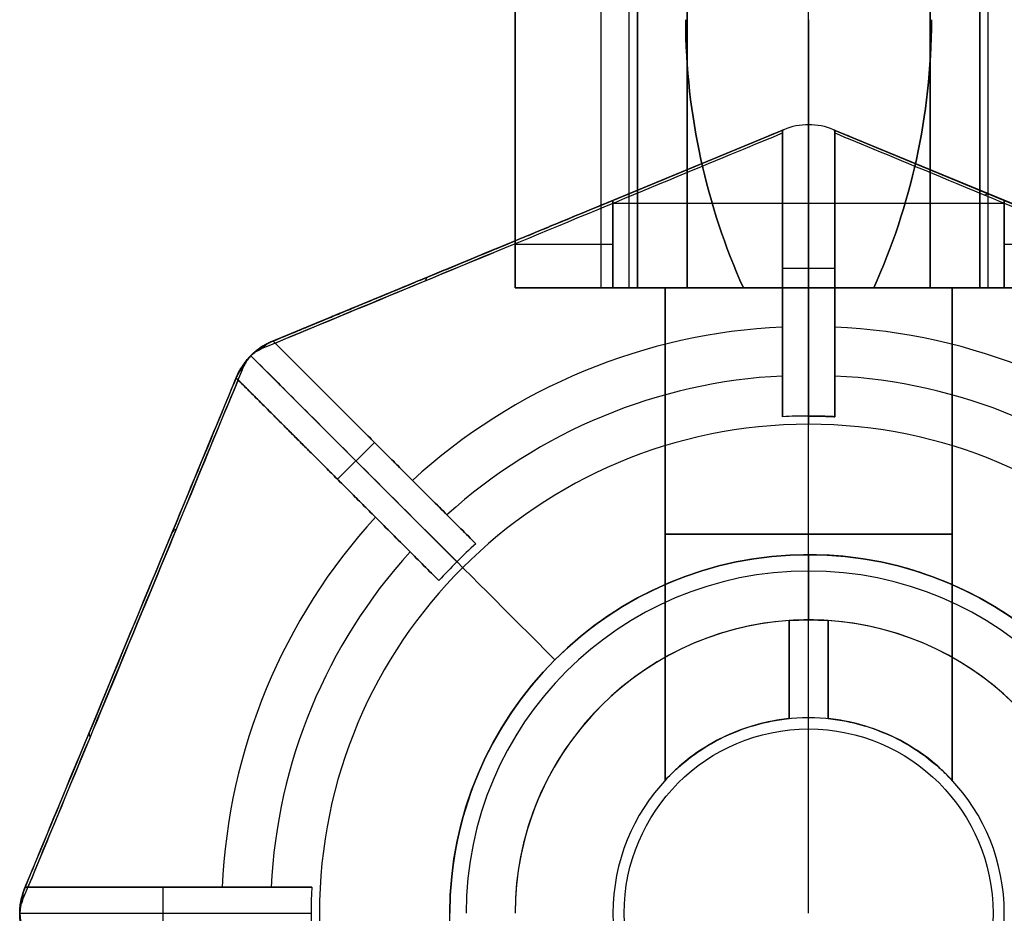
# Model space of a CAD drawing. Header units: millimetres. Extents: x -72 to 78, y -53 to 39.
# Tile 4 of 7: x -22 to 9, y -29 to -1. Entities that reach past the tile are written whole.
import ezdxf

# ---------------------------------------------------------------- set-up
doc = ezdxf.new("R2010")
doc.units = ezdxf.units.MM
doc.header["$MEASUREMENT"] = 0
for name, color, linetype, true_color in [('Default', 7, 'Continuous', 0x000000), ('INTF_1', 7, 'Continuous', 0x000000), ('light', 7, 'Continuous', 0x000000)]:
    doc.layers.add(name, color=color, linetype=linetype, true_color=true_color)

msp = doc.modelspace()

# ---------------------------------------------------------------- linework, layer by layer
at = {"layer": 'Default', "color": 32, "true_color": 0xba6600}
for p, q in [((-6.345, -9.466, -63.153), (-6.345, 10.534, -63.153)), ((-6.345, -9.466, -55.697), (-6.345, 10.534, -55.697)), ((-6.345, 10.534, -63.153), (-6.345, -9.466, -63.153)), ((-6.345, -9.466, -59.425), (-6.345, 10.534, -59.425)), ((-6.345, 10.534, -55.697), (-6.345, -9.466, -55.697)), ((-3.709, -9.466, -53.061), (-3.709, 10.534, -53.061)), ((-2.845, -9.466, -66.653), (-2.845, 10.534, -66.653)), ((-2.595, -9.466, -59.425), (-2.595, 10.534, -59.425)), ((-2.595, 10.534, -59.425), (-2.595, -9.466, -59.425)), ((-1.073, -9.466, -50.425), (-1.073, 10.534, -50.425)), ((-1.073, 10.534, -50.425), (-1.073, -9.466, -50.425)), ((2.655, -9.466, -54.175), (2.655, 10.534, -54.175)), ((2.655, -9.466, -64.675), (2.655, 10.534, -64.675)), ((2.655, -9.466, -50.425), (2.655, 10.534, -50.425)), ((6.383, -9.466, -50.425), (6.383, 10.534, -50.425)), ((6.383, 10.534, -50.425), (6.383, -9.466, -50.425)), ((7.905, 10.534, -59.425), (7.905, -9.466, -59.425)), ((7.905, -9.466, -59.425), (7.905, 10.534, -59.425)), ((8.155, -9.466, -66.653), (8.155, 10.534, -66.653)), ((0.655, -9.466, -70.153), (-6.345, -9.466, -63.153)), ((-6.345, -9.466, -63.153), (-6.345, -9.466, -55.697)), ((-6.345, -9.466, -55.697), (-1.073, -9.466, -50.425)), ((-1.073, -9.466, -50.425), (6.383, -9.466, -50.425)), ((4.655, -9.466, -70.153), (0.655, -9.466, -70.153)), ((11.655, -9.466, -63.153), (4.655, -9.466, -70.153)), ((6.383, -9.466, -50.425), (11.655, -9.466, -55.697))]:
    msp.add_line(p, q, dxfattribs=at)
at = {"layer": 'Default', "color": 32, "true_color": 0xba6600, "extrusion": (1, 1.59485e-16, -4.90464e-16)}
msp.add_arc((-1.244, -88.385, 2.655), 20, 90, 114.2721, dxfattribs=at)
at = {"layer": 'Default', "color": 32, "true_color": 0xba6600, "extrusion": (0, 1, 3.38354e-16)}
msp.add_arc((-2.655, -59.425, -9.466), 5.25, 0, 180, dxfattribs=at)
at = {"layer": 'Default', "color": 32, "true_color": 0xba6600, "extrusion": (0, 1, -3.38354e-16)}
msp.add_arc((-2.655, -59.425, -9.466), 5.25, 180, 0, dxfattribs=at)
at = {"layer": 'Default', "color": 32, "true_color": 0xba6600}
for points in [[(-1.113, -1.244, -68.385), (-1.113, -2.736, -68.385), (-0.785, -5.584, -68.713), (0.087, -8.208, -69.586), (0.655, -9.466, -70.153)], [(0.655, -9.466, -70.153), (0.087, -8.208, -69.586), (-0.785, -5.584, -68.713), (-1.113, -2.736, -68.385), (-1.113, -1.244, -68.385)], [(4.655, -9.466, -70.153), (5.222, -8.208, -69.586), (6.095, -5.584, -68.713), (6.423, -2.736, -68.385), (6.423, -1.244, -68.385)], [(6.423, -1.244, -68.385), (6.423, -2.736, -68.385), (6.095, -5.584, -68.713), (5.222, -8.208, -69.586), (4.655, -9.466, -70.153)]]:
    msp.add_open_spline(points, degree=3, dxfattribs=at)
at = {"layer": 'INTF_1', "color": 150, "true_color": 0x0099ff}
for p, q in [((2.655, -4.466, -50.425), (2.655, -9.466, -50.425)), ((2.655, -4.466, -50.425), (2.655, -4.466, -5.051)), ((1.889, -4.618, -25.046), (-13.801, -11.117, -25.046)), ((-3.345, -6.786, -50.425), (1.889, -4.618, -50.425)), ((1.889, -4.618, -50.425), (-3.345, -6.786, -50.425)), ((1.855, -4.632, -5.051), (1.889, -4.618, -5.051)), ((1.855, -4.632, 14.013), (1.855, -4.632, -5.051)), ((1.889, -4.618, -5.051), (1.889, -4.618, -50.425)), ((1.889, -4.618, -50.425), (1.889, -4.618, -5.051)), ((3.42, -4.618, -50.425), (3.42, -4.618, -5.051)), ((3.42, -4.618, -5.051), (3.455, -4.632, -5.051)), ((8.655, -6.786, -50.425), (3.42, -4.618, -50.425)), ((19.11, -11.117, -25.046), (3.42, -4.618, -25.046)), ((3.42, -4.618, -50.425), (8.655, -6.786, -50.425)), ((3.42, -4.618, -5.051), (3.42, -4.618, -50.425)), ((3.455, -4.632, -5.051), (3.455, -4.632, 14.013)), ((-3.345, -9.466, -50.425), (-3.345, -6.786, -50.425)), ((-3.345, -6.786, -50.425), (-3.345, -9.466, -50.425)), ((8.655, -6.883, -50.425), (-3.345, -6.883, -50.425)), ((8.655, -6.786, -50.425), (8.655, -9.466, -50.425)), ((8.655, -9.466, -50.425), (8.655, -6.786, -50.425)), ((-6.345, -9.466, -53.425), (-6.345, -8.029, -53.425)), ((-6.345, -8.029, -69.806), (-6.345, -8.029, -53.425)), ((-6.345, -8.029, -53.425), (-6.345, -9.466, -53.425)), ((-6.345, -8.029, -63.059), (-6.345, -9.466, -63.059)), ((-6.345, -8.029, -53.425), (-6.345, -8.029, -69.806)), ((-5.956, -7.867, 19.714), (-5.956, -7.867, -51.948)), ((-6.345, -8.747, -53.425), (-6.345, -8.747, -71.458)), ((-6.345, -9.466, -53.425), (-6.345, -9.466, -72.692)), ((-6.345, -9.466, -72.692), (-6.345, -9.466, -53.425)), ((11.655, -9.466, -64.935), (-6.345, -9.466, -64.935)), ((8.655, -9.466, -50.425), (-3.345, -9.466, -50.425)), ((-3.345, -9.466, -50.425), (8.655, -9.466, -50.425)), ((-1.745, -24.575, -59.425), (-1.745, -9.466, -59.425)), ((-1.745, -9.466, -59.425), (-1.745, -24.575, -59.425)), ((2.655, -9.466, -50.425), (2.655, -9.466, -55.025)), ((2.655, -9.466, -63.825), (2.655, -9.466, -75.693)), ((2.655, -22.655, -55.025), (2.655, -9.466, -55.025)), ((2.655, -19.654, -63.825), (2.655, -9.466, -63.825)), ((7.055, -9.466, -59.425), (7.055, -24.575, -59.425)), ((7.055, -24.575, -59.425), (7.055, -9.466, -59.425)), ((-13.801, -11.117, -5.051), (-13.766, -11.103, -5.051)), ((-13.801, -11.117, -64.021), (-13.801, -11.117, -5.051)), ((-13.801, -11.117, -5.051), (-13.801, -11.117, -64.021)), ((-13.766, -11.103, -5.051), (-13.766, -11.103, 14.013)), ((-14.883, -12.199, -25.051), (-21.382, -27.889, -25.051)), ((-14.897, -12.234, -5.051), (-14.883, -12.199, -5.051)), ((-14.897, -12.234, 14.013), (-14.897, -12.234, -5.051)), ((-14.883, -12.199, -64.021), (-14.883, -12.199, -5.051)), ((-14.883, -12.199, -5.051), (-14.883, -12.199, -64.021)), ((2.655, -17.655, -82.425), (2.655, -17.655, -80.425)), ((2.655, -17.655, -80.425), (2.655, -19.655, -80.425)), ((2.061, -22.684, -63.785), (2.061, -19.674, -63.785)), ((2.061, -19.674, -63.785), (2.061, -22.684, -63.785)), ((2.655, -19.655, -80.425), (2.655, -19.655, -63.826)), ((3.249, -19.674, -63.785), (3.249, -22.684, -63.785)), ((3.249, -22.684, -63.785), (3.249, -19.674, -63.785)), ((-18.133, -20.044, -69.816), (-18.133, -20.044, 19.714)), ((-21.382, -27.889, -5.051), (-21.368, -27.855, -5.051)), ((-21.382, -27.889, -64.021), (-21.382, -27.889, -5.051)), ((-21.382, -27.889, -5.051), (-21.382, -27.889, -64.021)), ((-21.368, -27.855, -5.051), (-21.368, -27.855, 14.013))]:
    msp.add_line(p, q, dxfattribs=at)
at = {"layer": 'INTF_1'}
for p, q in [((2.655, -17.655, -82.425), (2.655, -17.655, -80.925)), ((2.655, -18.155, -80.425), (2.655, -17.655, -80.925)), ((2.655, -19.655, -80.425), (2.655, -18.155, -80.425))]:
    msp.add_line(p, q, dxfattribs=at)
for centre, radius in [((2.655, -28.655, -82.425), 11), ((2.655, -28.655, -84.386), 5.655)]:
    msp.add_circle(centre, radius, dxfattribs=at)
at = {"layer": 'INTF_1', "color": 150, "true_color": 0x0099ff}
for centre, radius, start, end in [((2.655, -6.466, -50.425), 2, 67.5, 112.5), ((2.655, -6.466, -5.051), 2, 67.5, 112.5), ((2.655, -6.466, -50.425), 2, 67.5, 112.5), ((2.655, -6.466, -27.738), 2, 67.5, 112.5), ((-13.035, -12.965, -34.536), 2, 112.5, 157.5), ((2.655, -28.655, -80.425), 11, 0, 180), ((2.655, -28.655, -81.425), 11, 0, 180), ((2.655, -28.655, -80.425), 11, 0, 180), ((2.655, -28.655, -82.425), 11, 360, 135), ((2.655, -28.655, -82.425), 11, 360, 135), ((2.655, -28.655, -80.425), 9, 0, 180), ((2.655, -28.655, -72.105), 9, 0, 180), ((2.655, -28.655, -80.425), 9, 0, 180), ((2.655, -28.655, -63.785), 9, 93.7838, 180), ((2.655, -28.655, -63.785), 9, 93.7838, 180), ((2.655, -28.655, -63.785), 9, 0, 86.2162), ((2.655, -28.655, -63.785), 9, 0, 86.2162), ((2.655, -28.655, -82.425), 11, 135, 180), ((2.655, -28.655, -82.425), 11, 135, 180), ((2.655, -28.655, -63.785), 6, 95.6809, 270), ((2.655, -28.655, -63.785), 6, 270, 84.3191), ((-19.534, -28.655, -5.051), 2, 157.5, 202.5), ((-19.534, -28.655, -34.536), 2, 157.5, 202.5)]:
    msp.add_arc(centre, radius, start, end, dxfattribs=at)
at = {"layer": 'INTF_1', "color": 150, "true_color": 0x0099ff, "extrusion": (-0.382683, 0.92388, -1.1794e-09)}
msp.add_arc((8.513, 10.595, -4.989), 9.119, 22.0141, 157.9859, dxfattribs=at)
msp.add_arc((8.513, 10.595, -4.989), 9.119, 22.0141, 157.9859, dxfattribs=at)
at = {"layer": 'INTF_1', "color": 150, "true_color": 0x0099ff, "extrusion": (-0.382683, 0.92388, -1.201e-09)}
msp.add_arc((8.513, 10.595, -5.069), 9.509, 27.6787, 152.3213, dxfattribs=at)
msp.add_arc((8.513, 10.595, -5.069), 9.509, 27.6787, 152.3213, dxfattribs=at)
at = {"layer": 'INTF_1', "color": 150, "true_color": 0x0099ff, "extrusion": (0.382683, 0.92388, -1.17939e-09)}
msp.add_arc((-13.418, 10.595, -2.958), 9.119, 22.0141, 157.9859, dxfattribs=at)
msp.add_arc((-13.418, 10.595, -2.958), 9.119, 22.0141, 157.9859, dxfattribs=at)
at = {"layer": 'INTF_1', "color": 150, "true_color": 0x0099ff, "extrusion": (0.382683, 0.92388, -1.20051e-09)}
msp.add_arc((-13.418, 10.595, -3.037), 9.509, 27.6787, 152.3213, dxfattribs=at)
msp.add_arc((-13.418, 10.595, -3.037), 9.509, 27.6787, 152.3213, dxfattribs=at)
at = {"layer": 'INTF_1', "color": 150, "true_color": 0x0099ff, "extrusion": (0.861365, -0.356789, 0.361597)}
msp.add_arc((-3.958, 14.145, 16.342), 1, 360, 22.9831, dxfattribs=at)
at = {"layer": 'INTF_1', "color": 150, "true_color": 0x0099ff, "extrusion": (-0.382683, 0.92388, -1.95318e-10)}
msp.add_arc((8.513, -60.697, -5.069), 9.509, 272.7402, 338.623, dxfattribs=at)
msp.add_arc((8.513, -60.697, -5.069), 9.509, 272.7402, 338.623, dxfattribs=at)
at = {"layer": 'INTF_1', "color": 150, "true_color": 0x0099ff, "extrusion": (-0.382683, 0.92388, 1.11999e-09)}
msp.add_arc((8.513, -60.697, -4.989), 9.119, 272.6508, 338.6217, dxfattribs=at)
at = {"layer": 'INTF_1', "color": 150, "true_color": 0x0099ff, "extrusion": (1, -1.54003e-09, 1.09472e-09)}
msp.add_arc((-28.655, -60.697, -6.345), 22.63, 327.9898, 335.1827, dxfattribs=at)
msp.add_arc((-28.655, -60.697, -6.345), 22.63, 327.9898, 335.1827, dxfattribs=at)
at = {"layer": 'INTF_1', "color": 150, "true_color": 0x0099ff, "extrusion": (0, 1, 0)}
for centre, radius, start, end in [((3.345, -53.425, -8.126), 3, 0, 90), ((3.345, -53.425, -9.466), 3, 0, 90), ((3.345, -53.425, -9.466), 3, 0, 90), ((-2.655, -59.425, -17.021), 4.4, 360, 180), ((-2.655, -59.425, -17.021), 4.4, 180, 0)]:
    msp.add_arc(centre, radius, start, end, dxfattribs=at)
at = {"layer": 'INTF_1', "color": 150, "true_color": 0x0099ff, "extrusion": (-1.4295e-15, 1, -1.4295e-15)}
msp.add_arc((-8.655, -53.425, -8.126), 3, 90, 180, dxfattribs=at)
at = {"layer": 'INTF_1', "color": 150, "true_color": 0x0099ff, "extrusion": (0.861365, 0.356789, 0.361597)}
msp.add_arc((-5.989, 22.076, -4.106), 1, 360, 22.9831, dxfattribs=at)
at = {"layer": 'INTF_1', "color": 150, "true_color": 0x0099ff, "extrusion": (-9.86865e-15, 1, -5.91937e-16)}
msp.add_arc((-2.655, -60.697, -9.466), 14.996, 233.1195, 306.8805, dxfattribs=at)
msp.add_arc((-2.655, -60.697, -9.466), 14.996, 233.1195, 306.8805, dxfattribs=at)
at = {"layer": 'INTF_1', "color": 150, "true_color": 0x0099ff, "extrusion": (0, 1, -4.03717e-16)}
msp.add_arc((-2.655, -59.425, -9.466), 4.4, 0, 180, dxfattribs=at)
msp.add_arc((-2.655, -59.425, -9.466), 4.4, 0, 180, dxfattribs=at)
at = {"layer": 'INTF_1', "color": 150, "true_color": 0x0099ff, "extrusion": (0, 1, 4.03717e-16)}
msp.add_arc((-2.655, -59.425, -9.466), 4.4, 180, 360, dxfattribs=at)
msp.add_arc((-2.655, -59.425, -9.466), 4.4, 180, 360, dxfattribs=at)
at = {"layer": 'INTF_1', "color": 150, "true_color": 0x0099ff, "extrusion": (1, -4.83324e-16, 5.87894e-16)}
msp.add_arc((-28.655, -60.697, 2.655), 24.354, 296.8568, 321.9922, dxfattribs=at)
at = {"layer": 'INTF_1', "color": 150, "true_color": 0x0099ff, "extrusion": (1.21839e-08, -1.00638e-08, 1)}
msp.add_arc((2.655, -28.655, 27), 18, 92.5473, 132.4527, dxfattribs=at)
at = {"layer": 'INTF_1', "color": 150, "true_color": 0x0099ff, "extrusion": (1.49527e-09, -1.57299e-08, 1)}
msp.add_arc((2.655, -28.655, 27), 18, 47.5473, 87.4527, dxfattribs=at)
at = {"layer": 'INTF_1', "color": 150, "true_color": 0x0099ff, "extrusion": (-2.62077e-09, 2.62077e-09, 1)}
msp.add_arc((-13.035, -12.965, -5.051), 2, 112.5, 157.5, dxfattribs=at)
at = {"layer": 'INTF_1', "color": 150, "true_color": 0x0099ff, "extrusion": (-0.336756, -0.139489, 0.931203)}
msp.add_arc((5.989, -39.17, -53.418), 1, 180, 202.9831, dxfattribs=at)
msp.add_arc((5.989, -39.17, -53.418), 1, 180, 202.9831, dxfattribs=at)
at = {"layer": 'INTF_1', "color": 150, "true_color": 0x0099ff, "extrusion": (-0.336756, -0.139489, 0.931202)}
msp.add_arc((5.989, -39.17, -53.418), 1, 181.2791, 202.9831, dxfattribs=at)
at = {"layer": 'INTF_1', "color": 150, "true_color": 0x0099ff, "extrusion": (0.92388, -0.382683, -1.07205e-09)}
msp.add_arc((-25.458, -60.697, -9.002), 9.509, 201.377, 338.623, dxfattribs=at)
msp.add_arc((-25.458, -60.697, -9.002), 9.509, 201.377, 338.623, dxfattribs=at)
at = {"layer": 'INTF_1', "color": 150, "true_color": 0x0099ff, "extrusion": (0.139488, 0.336757, 0.931202)}
msp.add_arc((8.082, -7.537, -65.8), 1, 337.0167, 359.9998, dxfattribs=at)
msp.add_arc((8.082, -7.537, -65.8), 1, 337.0167, 359.9998, dxfattribs=at)
at = {"layer": 'INTF_1', "color": 150, "true_color": 0x0099ff, "extrusion": (0.92388, -0.382683, -1.11852e-09)}
msp.add_arc((-25.458, -60.697, -9.082), 9.119, 201.377, 338.623, dxfattribs=at)
msp.add_arc((-25.458, -60.697, -9.082), 9.119, 201.377, 338.623, dxfattribs=at)
at = {"layer": 'INTF_1', "color": 150, "true_color": 0x0099ff, "extrusion": (0.92388, -0.382683, 1.17934e-09)}
msp.add_arc((-25.458, 10.595, -9.082), 9.119, 22.0141, 157.9859, dxfattribs=at)
msp.add_arc((-25.458, 10.595, -9.082), 9.119, 22.0141, 157.9859, dxfattribs=at)
at = {"layer": 'INTF_1', "color": 150, "true_color": 0x0099ff, "extrusion": (0.92388, -0.382683, 1.20045e-09)}
msp.add_arc((-25.458, 10.595, -9.002), 9.509, 27.6787, 152.3213, dxfattribs=at)
msp.add_arc((-25.458, 10.595, -9.002), 9.509, 27.6787, 152.3213, dxfattribs=at)
at = {"layer": 'INTF_1', "color": 150, "true_color": 0x0099ff, "extrusion": (1.57308e-08, 1.49736e-09, 1)}
msp.add_arc((2.655, -28.655, 27), 18, 137.5473, 177.4527, dxfattribs=at)
at = {"layer": 'INTF_1', "color": 150, "true_color": 0x0099ff, "extrusion": (0.356356, 0.860319, 0.364502)}
msp.add_arc((8.082, -56.36, -45.83), 1, 337.0169, 360, dxfattribs=at)
at = {"layer": 'INTF_1'}
for centre, radius in [((2.655, -28.655, -80.925), 11), ((2.655, -28.655, -82.425), 11), ((2.655, -28.655, -81.675), 11), ((2.655, -28.655, -80.925), 11), ((2.655, -28.655, -80.425), 10.5), ((2.655, -28.655, -80.425), 10.5), ((2.655, -28.655, -80.425), 9)]:
    msp.add_arc(centre, radius, 0, 180, dxfattribs=at)
at = {"layer": 'INTF_1', "extrusion": (1, 1.30721e-15, -2.4315e-15)}
msp.add_arc((-28.655, -60.701, 2.655), 24.35, 270, 296.8557, dxfattribs=at)
at = {"layer": 'INTF_1', "color": 150, "true_color": 0x0099ff, "extrusion": (0.356789, 0.861365, 0.361597)}
msp.add_arc((8.082, 28.203, -19.904), 1, 360, 22.9831, dxfattribs=at)
at = {"layer": 'INTF_1', "color": 150, "true_color": 0x0099ff, "extrusion": (0.92388, -0.382683, -1.12077e-09)}
msp.add_arc((-25.458, -60.697, -9.082), 9.119, 201.377, 203.6223, dxfattribs=at)
at = {"layer": 'INTF_1', "color": 150, "true_color": 0x0099ff, "extrusion": (-0.13949, -0.336756, 0.931203)}
msp.add_arc((-8.082, -54.949, -47.242), 1, 180.0002, 202.9833, dxfattribs=at)
msp.add_arc((-8.082, -54.949, -47.242), 1, 180.0002, 202.9833, dxfattribs=at)
at = {"layer": 'INTF_1', "color": 150, "true_color": 0x0099ff, "extrusion": (-0.139489, -0.336756, 0.931202)}
msp.add_arc((-8.082, -54.949, -47.242), 1, 180.0007, 202.9831, dxfattribs=at)
at = {"layer": 'INTF_1', "color": 150, "true_color": 0x0099ff}
for points, knots in [([(1.855, -4.718, 15.013), (1.855, -4.699, 14.909), (1.855, -4.667, 14.697), (1.855, -4.639, 14.364), (1.855, -4.632, 14.132), (1.855, -4.632, 14.013)], [0.0000001, 0.0000001, 0.0000001, 0.0000001, 0.3333333, 0.6666667, 1, 1, 1, 1]), ([(-13.801, -11.117, -64.021), (-13.84, -11.133, -63.966), (-13.922, -11.17, -63.858), (-14.033, -11.23, -63.726), (-14.121, -11.284, -63.638), (-14.177, -11.322, -63.59), (-14.222, -11.354, -63.554), (-14.27, -11.391, -63.522), (-14.315, -11.427, -63.498), (-14.354, -11.46, -63.483), (-14.384, -11.488, -63.474), (-14.416, -11.517, -63.468), (-14.447, -11.548, -63.466), (-14.479, -11.58, -63.467), (-14.509, -11.612, -63.473), (-14.537, -11.643, -63.482), (-14.57, -11.681, -63.497), (-14.607, -11.727, -63.52), (-14.656, -11.792, -63.563), (-14.706, -11.864, -63.623), (-14.77, -11.966, -63.725), (-14.83, -12.078, -63.857), (-14.867, -12.16, -63.966), (-14.883, -12.199, -64.021)], [0, 0, 0, 0, 0.125, 0.25, 0.3125, 0.34375, 0.375, 0.40625, 0.4375, 0.453125, 0.46875, 0.484375, 0.5, 0.515625, 0.53125, 0.546875, 0.5625, 0.59375, 0.625, 0.6875, 0.75, 0.875, 1, 1, 1, 1]), ([(-14.883, -12.199, -64.021), (-14.867, -12.16, -63.966), (-14.83, -12.078, -63.857), (-14.77, -11.966, -63.725), (-14.706, -11.864, -63.623), (-14.656, -11.792, -63.563), (-14.607, -11.727, -63.52), (-14.57, -11.681, -63.497), (-14.537, -11.643, -63.482), (-14.509, -11.612, -63.473), (-14.479, -11.58, -63.467), (-14.447, -11.548, -63.466), (-14.416, -11.517, -63.468), (-14.384, -11.488, -63.474), (-14.354, -11.46, -63.483), (-14.315, -11.427, -63.498), (-14.27, -11.391, -63.522), (-14.222, -11.354, -63.554), (-14.177, -11.322, -63.59), (-14.121, -11.284, -63.638), (-14.033, -11.23, -63.726), (-13.922, -11.17, -63.858), (-13.84, -11.133, -63.966), (-13.801, -11.117, -64.021)], [-1, -1, -1, -1, -0.875, -0.75, -0.6875, -0.625, -0.59375, -0.5625, -0.546875, -0.53125, -0.515625, -0.5, -0.484375, -0.46875, -0.453125, -0.4375, -0.40625, -0.375, -0.34375, -0.3125, -0.25, -0.125, 0, 0, 0, 0]), ([(-13.964, -11.206, -64.093), (-13.994, -11.221, -64.037), (-14.054, -11.252, -63.926), (-14.136, -11.301, -63.792), (-14.202, -11.345, -63.702), (-14.243, -11.375, -63.652), (-14.277, -11.4, -63.616), (-14.313, -11.429, -63.583), (-14.347, -11.457, -63.559), (-14.376, -11.483, -63.543), (-14.399, -11.504, -63.533), (-14.423, -11.526, -63.527), (-14.447, -11.55, -63.525), (-14.471, -11.574, -63.527), (-14.493, -11.598, -63.533), (-14.515, -11.622, -63.542), (-14.541, -11.651, -63.557), (-14.569, -11.685, -63.581), (-14.608, -11.733, -63.625), (-14.647, -11.787, -63.687), (-14.698, -11.863, -63.79), (-14.748, -11.946, -63.926), (-14.779, -12.006, -64.037), (-14.794, -12.036, -64.093)], [0.1104, 0.1104, 0.1104, 0.1104, 0.368407, 0.626415, 0.755419, 0.819921, 0.884423, 0.948925, 1.013427, 1.045678, 1.077929, 1.11018, 1.142431, 1.174682, 1.206933, 1.239184, 1.271435, 1.335937, 1.400438, 1.529442, 1.658446, 1.916454, 2.174462, 2.174462, 2.174462, 2.174462]), ([(-14.106, -11.329, -64.163), (-14.148, -11.346, -64.049), (-14.191, -11.367, -63.936), (-14.267, -11.412, -63.776), (-14.294, -11.43, -63.723), (-14.359, -11.478, -63.63), (-14.401, -11.511, -63.585), (-14.445, -11.555, -63.585)], [-1, -1, -1, -1, -0.5, -0.5, -0.25, -0.25, 0, 0, 0, 0]), ([(-14.445, -11.555, -63.585), (-14.401, -11.511, -63.585), (-14.359, -11.478, -63.63), (-14.294, -11.43, -63.723), (-14.267, -11.412, -63.776), (-14.191, -11.367, -63.936), (-14.148, -11.346, -64.049), (-14.106, -11.329, -64.163)], [0, 0, 0, 0, 0.25, 0.25, 0.5, 0.5, 1, 1, 1, 1]), ([(-14.395, -11.509, -63.603), (-14.389, -11.5, -63.583), (-14.376, -11.483, -63.543), (-14.362, -11.468, -63.503), (-14.354, -11.461, -63.483)], [0.0849932, 0.0849932, 0.0849932, 0.0849932, 0.2990096, 0.5130306, 0.5130306, 0.5130306, 0.5130306]), ([(-14.38, -11.496, -63.615), (-14.372, -11.484, -63.595), (-14.355, -11.463, -63.555), (-14.335, -11.444, -63.515), (-14.325, -11.436, -63.495)], [0.084993, 0.084993, 0.084993, 0.084993, 0.2990096, 0.5130306, 0.5130306, 0.5130306, 0.5130306]), ([(-14.351, -11.473, -63.644), (-14.34, -11.458, -63.624), (-14.314, -11.429, -63.584), (-14.286, -11.404, -63.543), (-14.271, -11.392, -63.523)], [0.0849927, 0.0849927, 0.0849927, 0.0849927, 0.2990096, 0.5130306, 0.5130306, 0.5130306, 0.5130306]), ([(-14.326, -11.453, -63.677), (-14.311, -11.435, -63.657), (-14.278, -11.4, -63.617), (-14.241, -11.369, -63.575), (-14.222, -11.355, -63.555)], [0.0849924, 0.0849924, 0.0849924, 0.0849924, 0.2990096, 0.5130306, 0.5130306, 0.5130306, 0.5130306]), ([(-14.303, -11.437, -63.714), (-14.284, -11.415, -63.693), (-14.245, -11.374, -63.652), (-14.2, -11.339, -63.611), (-14.177, -11.323, -63.59)], [0.0849921, 0.0849921, 0.0849921, 0.0849921, 0.2990096, 0.5130306, 0.5130306, 0.5130306, 0.5130306]), ([(-14.281, -11.422, -63.752), (-14.26, -11.397, -63.731), (-14.214, -11.351, -63.689), (-14.162, -11.312, -63.647), (-14.135, -11.294, -63.626)], [0.0849918, 0.0849918, 0.0849918, 0.0849918, 0.2990096, 0.5130306, 0.5130306, 0.5130306, 0.5130306]), ([(-14.241, -11.397, -63.83), (-14.215, -11.367, -63.809), (-14.157, -11.312, -63.767), (-14.093, -11.267, -63.723), (-14.059, -11.246, -63.701)], [0.0849911, 0.0849911, 0.0849911, 0.0849911, 0.2990096, 0.5130306, 0.5130306, 0.5130306, 0.5130306]), ([(-14.17, -11.358, -63.994), (-14.135, -11.32, -63.972), (-14.058, -11.25, -63.928), (-13.97, -11.195, -63.881), (-13.924, -11.173, -63.859)], [0.0849899, 0.0849899, 0.0849899, 0.0849899, 0.2990096, 0.5130306, 0.5130306, 0.5130306, 0.5130306]), ([(-14.603, -11.758, -63.828), (-14.632, -11.784, -63.808), (-14.687, -11.841, -63.765), (-14.733, -11.906, -63.721), (-14.753, -11.939, -63.7)], [0.0849912, 0.0849912, 0.0849912, 0.0849912, 0.2990096, 0.5130306, 0.5130306, 0.5130306, 0.5130306]), ([(-14.577, -11.718, -63.749), (-14.602, -11.739, -63.729), (-14.648, -11.785, -63.687), (-14.687, -11.836, -63.645), (-14.704, -11.862, -63.624)], [0.0849918, 0.0849918, 0.0849918, 0.0849918, 0.2990096, 0.5130306, 0.5130306, 0.5130306, 0.5130306]), ([(-14.445, -11.555, -63.585), (-14.489, -11.599, -63.585), (-14.522, -11.641, -63.63), (-14.57, -11.706, -63.723), (-14.588, -11.733, -63.776), (-14.633, -11.809, -63.936), (-14.654, -11.852, -64.049), (-14.671, -11.894, -64.163)], [-1, -1, -1, -1, -0.75, -0.75, -0.5, -0.5, 0, 0, 0, 0]), ([(-14.671, -11.894, -64.163), (-14.654, -11.852, -64.049), (-14.633, -11.809, -63.936), (-14.588, -11.733, -63.776), (-14.57, -11.706, -63.723), (-14.522, -11.641, -63.63), (-14.489, -11.599, -63.585), (-14.445, -11.555, -63.585)], [0, 0, 0, 0, 0.5, 0.5, 0.75, 0.75, 1, 1, 1, 1]), ([(-14.545, -11.672, -63.675), (-14.564, -11.688, -63.655), (-14.599, -11.72, -63.614), (-14.629, -11.756, -63.573), (-14.643, -11.775, -63.553)], [0.0849924, 0.0849924, 0.0849924, 0.0849924, 0.2990096, 0.5130306, 0.5130306, 0.5130306, 0.5130306]), ([(-14.526, -11.647, -63.642), (-14.541, -11.659, -63.622), (-14.569, -11.683, -63.582), (-14.594, -11.711, -63.541), (-14.606, -11.726, -63.521)], [0.0849927, 0.0849927, 0.0849927, 0.0849927, 0.2990096, 0.5130306, 0.5130306, 0.5130306, 0.5130306]), ([(-14.503, -11.619, -63.613), (-14.514, -11.626, -63.593), (-14.535, -11.643, -63.553), (-14.553, -11.662, -63.513), (-14.561, -11.672, -63.493)], [0.084993, 0.084993, 0.084993, 0.084993, 0.2990096, 0.5130306, 0.5130306, 0.5130306, 0.5130306]), ([(-14.49, -11.603, -63.601), (-14.498, -11.609, -63.582), (-14.515, -11.621, -63.542), (-14.529, -11.635, -63.502), (-14.536, -11.642, -63.482)], [0.0849932, 0.0849932, 0.0849932, 0.0849932, 0.2990096, 0.5130306, 0.5130306, 0.5130306, 0.5130306]), ([(-14.475, -11.587, -63.592), (-14.482, -11.591, -63.573), (-14.494, -11.598, -63.533), (-14.504, -11.607, -63.493), (-14.508, -11.612, -63.474)], [0.0849934, 0.0849934, 0.0849934, 0.0849934, 0.2990096, 0.5130306, 0.5130306, 0.5130306, 0.5130306]), ([(-14.46, -11.571, -63.587), (-14.464, -11.572, -63.567), (-14.471, -11.574, -63.527), (-14.477, -11.578, -63.488), (-14.479, -11.58, -63.468)], [0.0849935, 0.0849935, 0.0849935, 0.0849935, 0.2990096, 0.5130306, 0.5130306, 0.5130306, 0.5130306]), ([(-14.444, -11.554, -63.585), (-14.445, -11.552, -63.565), (-14.447, -11.55, -63.526), (-14.448, -11.548, -63.486), (-14.447, -11.548, -63.466)], [0.0849937, 0.0849937, 0.0849937, 0.0849937, 0.2990096, 0.5130306, 0.5130306, 0.5130306, 0.5130306]), ([(-14.445, -11.555, -63.585), (-14.301, -11.699, -65.285), (-14.034, -11.964, -66.967), (-13.193, -12.807, -70.398), (-12.621, -13.378, -72.115), (-10.332, -15.669, -77.191), (-8.066, -17.934, -80.318), (-5.124, -20.876, -82.425)], [0, 0, 0, 0, 5.961712, 5.961712, 11.92017, 11.92017, 23.946902, 23.946902, 23.946902, 23.946902]), ([(-5.124, -20.876, -82.425), (-8.066, -17.934, -80.318), (-10.332, -15.669, -77.191), (-12.621, -13.378, -72.115), (-13.193, -12.807, -70.398), (-14.034, -11.964, -66.967), (-14.301, -11.699, -65.285), (-14.445, -11.555, -63.585)], [-23.946902, -23.946902, -23.946902, -23.946902, -11.92017, -11.92017, -5.961712, -5.961712, 0, 0, 0, 0]), ([(-14.427, -11.538, -63.587), (-14.426, -11.534, -63.568), (-14.423, -11.526, -63.528), (-14.419, -11.52, -63.488), (-14.416, -11.517, -63.469)], [0.0849935, 0.0849935, 0.0849935, 0.0849935, 0.2990096, 0.5130306, 0.5130306, 0.5130306, 0.5130306]), ([(-14.411, -11.523, -63.593), (-14.407, -11.516, -63.574), (-14.399, -11.504, -63.534), (-14.39, -11.493, -63.494), (-14.384, -11.488, -63.474)], [0.0849933, 0.0849933, 0.0849933, 0.0849933, 0.2990096, 0.5130306, 0.5130306, 0.5130306, 0.5130306]), ([(-14.641, -11.829, -63.993), (-14.68, -11.864, -63.972), (-14.75, -11.942, -63.927), (-14.804, -12.03, -63.881), (-14.827, -12.076, -63.858)], [0.0849899, 0.0849899, 0.0849899, 0.0849899, 0.2990096, 0.5130306, 0.5130306, 0.5130306, 0.5130306]), ([(-14.837, -12.295, 15.013), (-14.85, -12.281, 14.909), (-14.873, -12.259, 14.697), (-14.893, -12.238, 14.364), (-14.897, -12.234, 14.132), (-14.897, -12.234, 14.013)], [0.0000001, 0.0000001, 0.0000001, 0.0000001, 0.3333333, 0.6666666, 1, 1, 1, 1]), ([(2.655, -22.655, -55.025), (2.15, -22.655, -55.025), (1.754, -22.713, -55.104), (1.076, -22.855, -55.303), (0.806, -22.94, -55.423), (0.095, -23.204, -55.806), (-0.253, -23.394, -56.094), (-0.853, -23.774, -56.733), (-1.099, -23.967, -57.08), (-1.414, -24.243, -57.733), (-1.509, -24.334, -57.968), (-1.673, -24.497, -58.57), (-1.745, -24.575, -58.896), (-1.745, -24.575, -59.425)], [-1, -1, -1, -1, -0.873292, -0.873292, -0.748327, -0.748327, -0.50017, -0.50017, -0.252109, -0.252109, -0.127395, -0.127395, 0, 0, 0, 0]), ([(-1.745, -24.575, -59.425), (-1.745, -24.575, -59.918), (-1.679, -24.504, -60.243), (-1.528, -24.353, -60.822), (-1.44, -24.267, -61.053), (-1.145, -24.008, -61.693), (-0.921, -23.826, -62.022), (-0.377, -23.466, -62.641), (-0.066, -23.287, -62.917), (0.553, -23.031, -63.298), (0.78, -22.947, -63.417), (1.333, -22.795, -63.632), (1.64, -22.726, -63.727), (2.061, -22.684, -63.785)], [-1, -1, -1, -1, -0.872982, -0.872982, -0.748338, -0.748338, -0.499053, -0.499053, -0.249801, -0.249801, -0.1253, -0.1253, 0, 0, 0, 0]), ([(7.055, -24.575, -59.425), (7.055, -24.575, -58.895), (6.982, -24.497, -58.57), (6.818, -24.334, -57.968), (6.723, -24.243, -57.733), (6.409, -23.966, -57.08), (6.163, -23.774, -56.733), (5.562, -23.394, -56.094), (5.214, -23.204, -55.806), (4.503, -22.94, -55.423), (4.233, -22.855, -55.303), (3.556, -22.713, -55.104), (3.159, -22.655, -55.025), (2.655, -22.655, -55.025)], [-1, -1, -1, -1, -0.87259, -0.87259, -0.747848, -0.747848, -0.499824, -0.499824, -0.251581, -0.251581, -0.126669, -0.126669, 0, 0, 0, 0]), ([(3.249, -22.684, -63.785), (3.669, -22.726, -63.727), (3.976, -22.795, -63.633), (4.529, -22.947, -63.417), (4.756, -23.031, -63.298), (5.375, -23.287, -62.917), (5.686, -23.466, -62.64), (6.231, -23.826, -62.022), (6.454, -24.008, -61.693), (6.749, -24.267, -61.053), (6.838, -24.353, -60.822), (6.988, -24.504, -60.243), (7.055, -24.575, -59.918), (7.055, -24.575, -59.425)], [-1, -1, -1, -1, -0.874711, -0.874711, -0.750087, -0.750087, -0.500901, -0.500901, -0.251633, -0.251633, -0.126963, -0.126963, 0, 0, 0, 0]), ([(-21.382, -27.889, -64.021), (-21.399, -27.929, -63.966), (-21.43, -28.012, -63.858), (-21.467, -28.133, -63.726), (-21.49, -28.234, -63.638), (-21.503, -28.3, -63.59), (-21.512, -28.355, -63.554), (-21.52, -28.415, -63.522), (-21.526, -28.472, -63.498), (-21.53, -28.523, -63.483), (-21.533, -28.564, -63.474), (-21.534, -28.607, -63.468), (-21.535, -28.651, -63.466), (-21.534, -28.697, -63.467), (-21.533, -28.74, -63.473), (-21.531, -28.781, -63.482), (-21.527, -28.832, -63.497), (-21.521, -28.891, -63.52), (-21.51, -28.971, -63.563), (-21.494, -29.058, -63.623), (-21.467, -29.175, -63.725), (-21.43, -29.296, -63.857), (-21.399, -29.38, -63.966), (-21.382, -29.42, -64.021)], [0, 0, 0, 0, 0.125, 0.25, 0.3125, 0.34375, 0.375, 0.40625, 0.4375, 0.453125, 0.46875, 0.484375, 0.5, 0.515625, 0.53125, 0.546875, 0.5625, 0.59375, 0.625, 0.6875, 0.75, 0.875, 1, 1, 1, 1]), ([(-21.382, -29.42, -64.021), (-21.399, -29.38, -63.966), (-21.43, -29.296, -63.857), (-21.467, -29.175, -63.725), (-21.494, -29.058, -63.623), (-21.51, -28.971, -63.563), (-21.521, -28.891, -63.52), (-21.527, -28.832, -63.497), (-21.531, -28.781, -63.482), (-21.533, -28.74, -63.473), (-21.534, -28.697, -63.467), (-21.535, -28.651, -63.466), (-21.534, -28.607, -63.468), (-21.533, -28.564, -63.474), (-21.53, -28.523, -63.483), (-21.526, -28.472, -63.498), (-21.52, -28.415, -63.522), (-21.512, -28.355, -63.554), (-21.503, -28.3, -63.59), (-21.49, -28.234, -63.638), (-21.467, -28.133, -63.726), (-21.43, -28.012, -63.858), (-21.399, -27.929, -63.966), (-21.382, -27.889, -64.021)], [-1, -1, -1, -1, -0.875, -0.75, -0.6875, -0.625, -0.59375, -0.5625, -0.546875, -0.53125, -0.515625, -0.5, -0.484375, -0.46875, -0.453125, -0.4375, -0.40625, -0.375, -0.34375, -0.3125, -0.25, -0.125, 0, 0, 0, 0]), ([(-21.435, -28.068, -64.093), (-21.445, -28.099, -64.037), (-21.466, -28.164, -63.926), (-21.489, -28.257, -63.792), (-21.504, -28.334, -63.702), (-21.512, -28.384, -63.652), (-21.518, -28.426, -63.616), (-21.524, -28.472, -63.583), (-21.527, -28.516, -63.559), (-21.53, -28.555, -63.543), (-21.531, -28.586, -63.533), (-21.532, -28.619, -63.527), (-21.533, -28.652, -63.525), (-21.532, -28.687, -63.527), (-21.532, -28.719, -63.533), (-21.53, -28.751, -63.542), (-21.528, -28.79, -63.557), (-21.524, -28.834, -63.581), (-21.517, -28.896, -63.625), (-21.507, -28.962, -63.687), (-21.489, -29.052, -63.79), (-21.466, -29.145, -63.926), (-21.445, -29.21, -64.037), (-21.435, -29.241, -64.093)], [0.1104, 0.1104, 0.1104, 0.1104, 0.368407, 0.626415, 0.755419, 0.819921, 0.884423, 0.948925, 1.013427, 1.045678, 1.077929, 1.11018, 1.142431, 1.174682, 1.206933, 1.239184, 1.271435, 1.335937, 1.400438, 1.529442, 1.658446, 1.916454, 2.174462, 2.174462, 2.174462, 2.174462]), ([(-21.473, -28.321, -63.994), (-21.475, -28.27, -63.972), (-21.47, -28.165, -63.928), (-21.446, -28.064, -63.881), (-21.43, -28.016, -63.859)], [0.0849886, 0.0849886, 0.0849886, 0.0849886, 0.2990096, 0.5130306, 0.5130306, 0.5130306, 0.5130306]), ([(-21.448, -28.256, -64.163), (-21.457, -28.276, -64.106), (-21.473, -28.32, -63.993), (-21.492, -28.383, -63.856), (-21.504, -28.435, -63.764), (-21.511, -28.47, -63.714), (-21.516, -28.498, -63.677), (-21.52, -28.53, -63.643), (-21.523, -28.56, -63.618), (-21.525, -28.586, -63.602), (-21.526, -28.607, -63.593), (-21.527, -28.63, -63.587), (-21.527, -28.653, -63.584), (-21.527, -28.677, -63.586), (-21.526, -28.699, -63.592), (-21.525, -28.721, -63.601), (-21.523, -28.747, -63.617), (-21.52, -28.778, -63.641), (-21.515, -28.82, -63.686), (-21.506, -28.865, -63.749), (-21.492, -28.926, -63.854), (-21.473, -28.989, -63.992), (-21.457, -29.033, -64.106), (-21.448, -29.054, -64.163)], [-0.9999999, -0.9999999, -0.9999999, -0.9999999, -0.875, -0.75, -0.6875, -0.65625, -0.625, -0.59375, -0.5625, -0.546875, -0.53125, -0.515625, -0.5, -0.484375, -0.46875, -0.453125, -0.4375, -0.40625, -0.375, -0.3124999, -0.2499999, -0.1249999, 0, 0, 0, 0]), ([(-21.448, -29.054, -64.163), (-21.457, -29.033, -64.106), (-21.473, -28.989, -63.992), (-21.492, -28.926, -63.854), (-21.506, -28.865, -63.749), (-21.515, -28.82, -63.686), (-21.52, -28.778, -63.641), (-21.523, -28.747, -63.617), (-21.525, -28.721, -63.601), (-21.526, -28.699, -63.592), (-21.527, -28.677, -63.586), (-21.527, -28.653, -63.584), (-21.527, -28.63, -63.587), (-21.526, -28.607, -63.593), (-21.525, -28.586, -63.602), (-21.523, -28.56, -63.618), (-21.52, -28.53, -63.643), (-21.516, -28.498, -63.677), (-21.511, -28.47, -63.714), (-21.504, -28.435, -63.764), (-21.492, -28.383, -63.856), (-21.473, -28.32, -63.993), (-21.457, -28.276, -64.106), (-21.448, -28.256, -64.163)], [0, 0, 0, 0, 0.1249999, 0.2499999, 0.3124999, 0.375, 0.40625, 0.4375, 0.453125, 0.46875, 0.484375, 0.5, 0.515625, 0.53125, 0.546875, 0.5625, 0.59375, 0.625, 0.65625, 0.6875, 0.75, 0.875, 0.9999999, 0.9999999, 0.9999999, 0.9999999]), ([(-21.516, -28.499, -63.677), (-21.518, -28.475, -63.657), (-21.52, -28.427, -63.617), (-21.515, -28.379, -63.575), (-21.512, -28.356, -63.555)], [0.0849886, 0.0849886, 0.0849886, 0.0849886, 0.2990096, 0.5130306, 0.5130306, 0.5130306, 0.5130306]), ([(-21.511, -28.47, -63.714), (-21.513, -28.442, -63.693), (-21.514, -28.385, -63.652), (-21.508, -28.329, -63.611), (-21.503, -28.301, -63.59)], [0.0849886, 0.0849886, 0.0849886, 0.0849886, 0.2990096, 0.5130306, 0.5130306, 0.5130306, 0.5130306]), ([(-21.506, -28.444, -63.752), (-21.508, -28.412, -63.731), (-21.508, -28.347, -63.689), (-21.5, -28.283, -63.647), (-21.493, -28.251, -63.626)], [0.0849886, 0.0849886, 0.0849886, 0.0849886, 0.2990096, 0.5130306, 0.5130306, 0.5130306, 0.5130306]), ([(-21.495, -28.399, -63.83), (-21.498, -28.359, -63.809), (-21.496, -28.28, -63.767), (-21.483, -28.202, -63.723), (-21.473, -28.164, -63.701)], [0.0849886, 0.0849886, 0.0849886, 0.0849886, 0.2990096, 0.5130306, 0.5130306, 0.5130306, 0.5130306]), ([(-21.527, -28.63, -63.587), (-21.529, -28.626, -63.568), (-21.533, -28.619, -63.528), (-21.534, -28.611, -63.488), (-21.534, -28.608, -63.469)], [0.0849886, 0.0849886, 0.0849886, 0.0849886, 0.2990096, 0.5130306, 0.5130306, 0.5130306, 0.5130306]), ([(-21.527, -28.653, -63.585), (-21.53, -28.653, -63.565), (-21.533, -28.652, -63.526), (-21.534, -28.652, -63.486), (-21.534, -28.652, -63.466)], [0.0849886, 0.0849886, 0.0849886, 0.0849886, 0.2990096, 0.5130306, 0.5130306, 0.5130306, 0.5130306]), ([(-21.526, -28.608, -63.593), (-21.529, -28.6, -63.574), (-21.532, -28.586, -63.534), (-21.533, -28.572, -63.494), (-21.532, -28.565, -63.474)], [0.0849886, 0.0849886, 0.0849886, 0.0849886, 0.2990096, 0.5130306, 0.5130306, 0.5130306, 0.5130306]), ([(-21.525, -28.586, -63.603), (-21.527, -28.576, -63.583), (-21.531, -28.555, -63.543), (-21.531, -28.534, -63.503), (-21.53, -28.524, -63.483)], [0.0849886, 0.0849886, 0.0849886, 0.0849886, 0.2990096, 0.5130306, 0.5130306, 0.5130306, 0.5130306]), ([(-21.524, -28.566, -63.615), (-21.526, -28.553, -63.595), (-21.529, -28.526, -63.555), (-21.528, -28.499, -63.515), (-21.527, -28.485, -63.495)], [0.0849886, 0.0849886, 0.0849886, 0.0849886, 0.2990096, 0.5130306, 0.5130306, 0.5130306, 0.5130306]), ([(-21.52, -28.53, -63.644), (-21.522, -28.511, -63.624), (-21.525, -28.473, -63.584), (-21.522, -28.435, -63.543), (-21.52, -28.416, -63.523)], [0.0849886, 0.0849886, 0.0849886, 0.0849886, 0.2990096, 0.5130306, 0.5130306, 0.5130306, 0.5130306])]:
    msp.add_open_spline(points, degree=3, knots=knots, dxfattribs=at)
for points, weights in [([(1.855, -10.672, 27), (1.855, -5.981, 21.858), (1.855, -4.718, 15.013)], [1, 0.961459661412, 1]), ([(3.455, -4.718, 15.013), (3.455, -5.981, 21.858), (3.455, -10.672, 27)], [1, 0.961459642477, 1]), ([(-6.345, -8.029, -69.806), (-11.808, -10.291, -69.532), (-13.801, -11.117, -64.021)], [1, 0.838799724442, 1]), ([(-13.801, -11.117, -64.021), (-11.808, -10.291, -69.532), (-6.345, -8.029, -69.806)], [1, 0.838799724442, 1]), ([(-13.705, -11.163, 15.013), (-12.812, -12.056, 21.858), (-9.495, -15.374, 27)], [1, 0.961459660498, 1]), ([(-10.626, -16.505, 27), (-13.944, -13.188, 21.858), (-14.837, -12.295, 15.013)], [1, 0.961459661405, 1]), ([(-21.282, -27.855, 15.013), (-20.019, -27.855, 21.858), (-15.328, -27.855, 27)], [1, 0.961459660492, 1])]:
    msp.add_rational_spline(points, weights, degree=2, dxfattribs=at)
for points in [[(3.455, -4.632, 14.013), (3.455, -4.632, 14.343), (3.455, -4.656, 14.677), (3.455, -4.718, 15.013)], [(-6.345, -8.029, -53.425), (-6.345, -8.029, -52.904), (-6.115, -7.933, -52.113), (-5.484, -7.672, -51.233), (-4.599, -7.305, -50.63), (-3.826, -6.985, -50.425), (-3.345, -6.786, -50.425)], [(-3.345, -6.786, -50.425), (-3.826, -6.985, -50.425), (-4.599, -7.305, -50.63), (-5.484, -7.672, -51.233), (-6.115, -7.933, -52.113), (-6.345, -8.029, -52.904), (-6.345, -8.029, -53.425)], [(11.655, -8.029, -53.425), (11.655, -8.029, -52.904), (11.424, -7.933, -52.113), (10.794, -7.672, -51.233), (9.909, -7.305, -50.63), (9.136, -6.985, -50.425), (8.655, -6.786, -50.425)], [(8.655, -6.786, -50.425), (9.136, -6.985, -50.425), (9.909, -7.305, -50.63), (10.794, -7.672, -51.233), (11.424, -7.933, -52.113), (11.655, -8.029, -52.904), (11.655, -8.029, -53.425)], [(-6.345, -8.115, -70.195), (-6.345, -8.058, -70.073), (-6.345, -8.029, -69.941), (-6.345, -8.029, -69.806)], [(-6.345, -8.029, -69.806), (-6.345, -8.029, -69.941), (-6.345, -8.058, -70.073), (-6.345, -8.115, -70.195)], [(-13.766, -11.103, 14.013), (-13.766, -11.103, 14.343), (-13.749, -11.12, 14.677), (-13.705, -11.163, 15.013)], [(2.061, -19.674, -63.785), (2.461, -19.648, -63.839), (2.848, -19.648, -63.839), (3.249, -19.674, -63.785)], [(3.249, -19.674, -63.785), (2.848, -19.648, -63.839), (2.461, -19.648, -63.839), (2.061, -19.674, -63.785)], [(-21.368, -27.855, 14.013), (-21.368, -27.855, 14.343), (-21.344, -27.855, 14.677), (-21.282, -27.855, 15.013)]]:
    msp.add_open_spline(points, degree=3, dxfattribs=at)
at = {"layer": 'light', "color": 150, "true_color": 0x0099ff}
for p, q in [((2.655, -4.466, -5.051), (2.655, -13.402, -5.051)), ((1.889, -4.618, -5.051), (1.855, -4.632, -5.051)), ((1.855, -4.632, -5.051), (1.855, -13.423, -5.051)), ((1.855, -13.423, -5.051), (1.855, -4.632, -5.051)), ((1.855, -4.632, -5.051), (1.855, -4.632, 14.013)), ((1.855, -4.632, 10.975), (1.855, -12.047, 10.975)), ((3.455, -4.632, -5.051), (3.42, -4.618, -5.051)), ((3.455, -13.423, -5.051), (3.455, -4.632, -5.051)), ((3.455, -4.632, 14.013), (3.455, -4.632, -5.051)), ((3.455, -4.632, -5.051), (3.455, -13.423, -5.051)), ((3.455, -12.047, 10.975), (3.455, -4.632, 10.975)), ((1.855, -8.862, -5.051), (3.455, -8.862, -5.051)), ((1.855, -9.028, -5.051), (1.855, -9.028, 24.991)), ((3.455, -9.028, 24.991), (3.455, -9.028, -5.051)), ((-13.766, -11.103, -5.051), (-13.801, -11.117, -5.051)), ((-13.766, -11.103, 14.013), (-13.766, -11.103, -5.051)), ((-13.766, -11.103, -5.051), (-7.55, -17.318, -5.051)), ((-8.523, -16.346, 10.975), (-13.766, -11.103, 10.975)), ((-7.55, -17.318, -5.051), (-13.766, -11.103, -5.051)), ((-14.45, -11.55, -5.051), (-8.131, -17.869, -5.051)), ((-14.883, -12.199, -5.051), (-14.897, -12.234, -5.051)), ((-14.897, -12.234, -5.051), (-8.682, -18.45, -5.051)), ((-8.682, -18.45, -5.051), (-14.897, -12.234, -5.051)), ((-14.897, -12.234, -5.051), (-14.897, -12.234, 14.013)), ((-14.897, -12.234, 10.975), (-9.654, -17.477, 10.975)), ((2.655, -13.402, -5.051), (2.655, -13.655, -8)), ((2.655, -13.655, -8), (2.655, -13.402, -5.051)), ((-11.79, -15.342, -5.051), (-10.658, -14.21, -5.051)), ((-10.658, -14.21, 24.991), (-10.658, -14.21, -5.051)), ((-11.79, -15.342, -5.051), (-11.79, -15.342, 24.991)), ((-21.368, -27.855, -5.051), (-21.382, -27.889, -5.051)), ((-21.368, -27.855, 14.013), (-21.368, -27.855, -5.051)), ((-21.368, -27.855, -5.051), (-12.577, -27.855, -5.051)), ((-13.953, -27.855, 10.975), (-21.368, -27.855, 10.975)), ((-12.577, -27.855, -5.051), (-21.368, -27.855, -5.051)), ((-17.138, -29.455, -5.051), (-17.138, -27.855, -5.051)), ((-16.972, -27.855, 24.991), (-16.972, -27.855, -5.051)), ((-21.534, -28.655, -5.051), (-12.598, -28.655, -5.051))]:
    msp.add_line(p, q, dxfattribs=at)
for centre, radius, start, end in [((2.655, -6.466, -5.051), 2, 67.5, 112.5), ((2.655, -28.655, 9.5), 16.5, 92.7789, 132.2211), ((2.655, -28.655, 9.5), 16.5, 47.7789, 87.2211), ((2.655, -28.655, -8), 15, 90, 270), ((2.655, -28.655, -8), 15, 270, 90), ((2.655, -28.655, -5.051), 15.253, 131.9935, 138.0065), ((2.655, -28.655, -5.051), 15.253, 131.9935, 138.0065), ((2.655, -28.655, 9.5), 16.5, 137.7789, 177.2211), ((-19.534, -28.655, -5.051), 2, 157.5, 202.5), ((2.655, -28.655, -5.051), 15.253, 176.9935, 183.0065), ((2.655, -28.655, -5.051), 15.253, 176.9935, 183.0065)]:
    msp.add_arc(centre, radius, start, end, dxfattribs=at)
at = {"layer": 'light', "color": 150, "true_color": 0x0099ff, "extrusion": (1.21839e-08, -1.00638e-08, 1)}
msp.add_arc((2.655, -28.655, 27), 18, 92.5473, 132.4527, dxfattribs=at)
at = {"layer": 'light', "color": 150, "true_color": 0x0099ff, "extrusion": (1.49527e-09, -1.57299e-08, 1)}
msp.add_arc((2.655, -28.655, 27), 18, 47.5473, 87.4527, dxfattribs=at)
at = {"layer": 'light', "color": 150, "true_color": 0x0099ff, "extrusion": (-2.62077e-09, 2.62077e-09, 1)}
msp.add_arc((-13.035, -12.965, -5.051), 2, 112.5, 157.5, dxfattribs=at)
at = {"layer": 'light', "color": 150, "true_color": 0x0099ff, "extrusion": (4.40633e-09, -1.44989e-07, 1)}
msp.add_arc((2.655, -28.655, -5.051), 15.253, 90, 93.0065, dxfattribs=at)
msp.add_arc((2.655, -28.655, -5.051), 15.253, 90, 93.0065, dxfattribs=at)
at = {"layer": 'light', "color": 150, "true_color": 0x0099ff, "extrusion": (1.57308e-08, 1.49736e-09, 1)}
msp.add_arc((2.655, -28.655, 27), 18, 137.5473, 177.4527, dxfattribs=at)
at = {"layer": 'light', "color": 150, "true_color": 0x0099ff}
for points, knots in [([(1.855, -4.632, 14.013), (1.855, -4.632, 14.132), (1.855, -4.639, 14.364), (1.855, -4.667, 14.697), (1.855, -4.699, 14.909), (1.855, -4.718, 15.013)], [-1, -1, -1, -1, -0.6666667, -0.3333333, -0.0000001, -0.0000001, -0.0000001, -0.0000001]), ([(1.855, -13.423, -5.051), (1.855, -13.212, -2.598), (1.855, -12.781, 2.422), (1.855, -12.107, 10.277), (1.855, -11.399, 18.531), (1.855, -10.917, 24.149), (1.855, -10.672, 27)], [-1, -1, -1, -1, -0.75, -0.5, -0.25, 0, 0, 0, 0]), ([(1.855, -10.672, 27), (1.855, -10.917, 24.149), (1.855, -11.399, 18.531), (1.855, -12.107, 10.277), (1.855, -12.781, 2.422), (1.855, -13.212, -2.598), (1.855, -13.423, -5.051)], [0, 0, 0, 0, 0.25, 0.5, 0.75, 1, 1, 1, 1]), ([(-14.897, -12.234, 14.013), (-14.897, -12.234, 14.132), (-14.893, -12.238, 14.364), (-14.873, -12.259, 14.697), (-14.85, -12.281, 14.909), (-14.837, -12.295, 15.013)], [-1, -1, -1, -1, -0.6666666, -0.3333333, -0.0000001, -0.0000001, -0.0000001, -0.0000001]), ([(-9.495, -15.374, 27), (-9.319, -15.549, 24.106), (-8.976, -15.893, 18.437), (-8.48, -16.389, 10.262), (-8.008, -16.861, 2.494), (-7.701, -17.168, -2.564), (-7.55, -17.318, -5.051)], [-1, -1, -1, -1, -0.75, -0.5, -0.25, 0, 0, 0, 0]), ([(-7.55, -17.318, -5.051), (-7.701, -17.168, -2.564), (-8.008, -16.861, 2.494), (-8.48, -16.389, 10.262), (-8.976, -15.893, 18.437), (-9.319, -15.549, 24.106), (-9.495, -15.374, 27)], [0, 0, 0, 0, 0.25, 0.5, 0.75, 1, 1, 1, 1]), ([(-8.682, -18.45, -5.051), (-8.83, -18.301, -2.598), (-9.135, -17.996, 2.422), (-9.612, -17.52, 10.277), (-10.113, -17.019, 18.531), (-10.453, -16.678, 24.149), (-10.626, -16.505, 27)], [-1, -1, -1, -1, -0.75, -0.5, -0.25, 0, 0, 0, 0]), ([(-10.626, -16.505, 27), (-10.453, -16.678, 24.149), (-10.113, -17.019, 18.531), (-9.612, -17.52, 10.277), (-9.135, -17.996, 2.422), (-8.83, -18.301, -2.598), (-8.682, -18.45, -5.051)], [0, 0, 0, 0, 0.25, 0.5, 0.75, 1, 1, 1, 1])]:
    msp.add_open_spline(points, degree=3, knots=knots, dxfattribs=at)
for points, weights in [([(1.855, -4.718, 15.013), (1.855, -5.981, 21.858), (1.855, -10.672, 27)], [1, 0.961459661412, 1]), ([(3.455, -10.672, 27), (3.455, -5.981, 21.858), (3.455, -4.718, 15.013)], [1, 0.961459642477, 1]), ([(-9.495, -15.374, 27), (-12.812, -12.056, 21.858), (-13.705, -11.163, 15.013)], [1, 0.961459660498, 1]), ([(-14.837, -12.295, 15.013), (-13.944, -13.188, 21.858), (-10.626, -16.505, 27)], [1, 0.961459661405, 1]), ([(3.455, -13.423, -5.051), (3.055, -13.402, -5.051), (2.655, -13.402, -5.051)], [1, 0.999655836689, 1]), ([(2.655, -13.402, -5.051), (3.055, -13.402, -5.051), (3.455, -13.423, -5.051)], [1, 0.999655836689, 1]), ([(-15.328, -27.855, 27), (-20.019, -27.855, 21.858), (-21.282, -27.855, 15.013)], [1, 0.961459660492, 1])]:
    msp.add_rational_spline(points, weights, degree=2, dxfattribs=at)
for points in [[(3.455, -4.718, 15.013), (3.455, -4.656, 14.677), (3.455, -4.632, 14.343), (3.455, -4.632, 14.013)], [(3.455, -10.672, 27), (3.455, -10.921, 24.106), (3.455, -11.407, 18.437), (3.455, -12.109, 10.262), (3.455, -12.775, 2.494), (3.455, -13.209, -2.564), (3.455, -13.423, -5.051)], [(3.455, -13.423, -5.051), (3.455, -13.209, -2.564), (3.455, -12.775, 2.494), (3.455, -12.109, 10.262), (3.455, -11.407, 18.437), (3.455, -10.921, 24.106), (3.455, -10.672, 27)], [(-13.705, -11.163, 15.013), (-13.749, -11.12, 14.677), (-13.766, -11.103, 14.343), (-13.766, -11.103, 14.013)], [(-21.282, -27.855, 15.013), (-21.344, -27.855, 14.677), (-21.368, -27.855, 14.343), (-21.368, -27.855, 14.013)], [(-15.328, -27.855, 27), (-15.079, -27.855, 24.106), (-14.593, -27.855, 18.437), (-13.891, -27.855, 10.262), (-13.225, -27.855, 2.494), (-12.791, -27.855, -2.564), (-12.577, -27.855, -5.051)], [(-12.577, -27.855, -5.051), (-12.791, -27.855, -2.564), (-13.225, -27.855, 2.494), (-13.891, -27.855, 10.262), (-14.593, -27.855, 18.437), (-15.079, -27.855, 24.106), (-15.328, -27.855, 27)]]:
    msp.add_open_spline(points, degree=3, dxfattribs=at)

doc.saveas('drawing.dxf')
